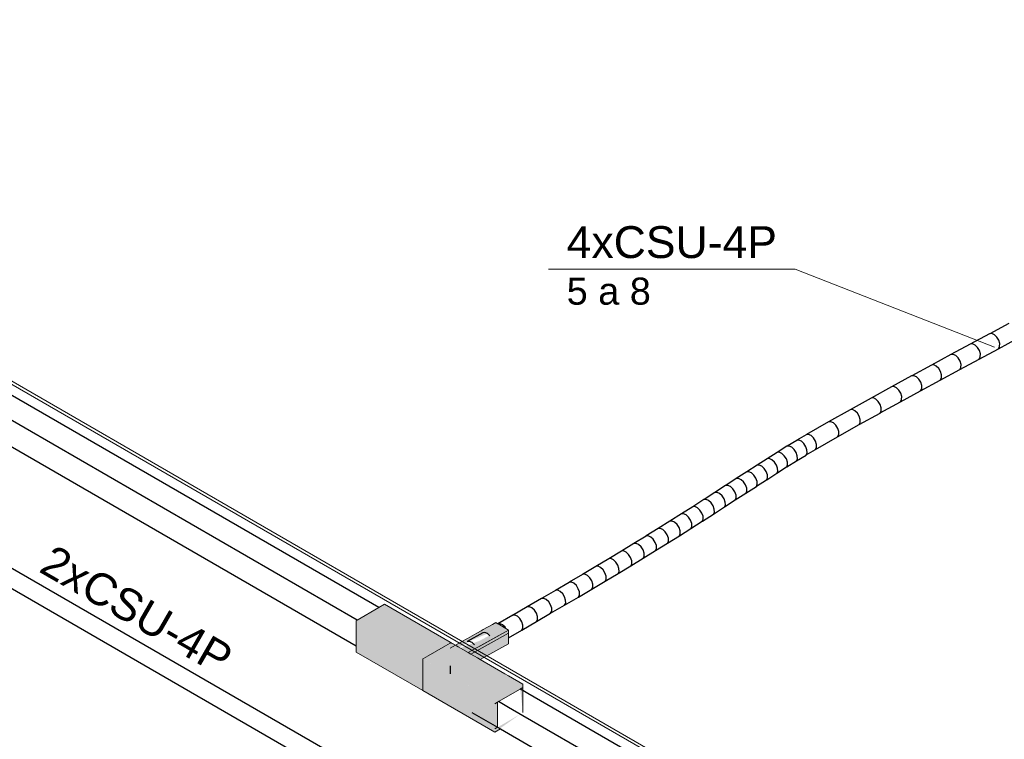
# Model space of a CAD drawing. Header units: millimetres. Extents: x 4476663 to 4477054, y -30323851 to -30323414.
# Tile 67 of 256: x 4476979.47 to 4476985.64, y -30323827.3 to -30323822.79. Entities that reach past the tile are written whole.
import ezdxf

# ---------------------------------------------------------------- set-up
doc = ezdxf.new("R2010")
doc.units = ezdxf.units.MM
doc.linetypes.add('NULL', pattern=[0])
for name, color, linetype, lineweight in [('CE-Condutos (Baixa)', 6, 'Continuous', 25), ('CE-Condutos (Teto)', 1, 'Continuous', 25), ('CE-Conexões', 9, 'Continuous', 18), ('CE-Textos fios', 7, 'Continuous', 9), ('DI-Elementos externos em vista', 9, 'Continuous', 5)]:
    doc.layers.add(name, color=color, linetype=linetype, lineweight=lineweight)
doc.styles.add('ARIAL', font='arial.ttf')

msp = doc.modelspace()

# ---------------------------------------------------------------- hatches: boundary and pattern name
at = {"layer": 'CE-Conexões', "linetype": 'Continuous'}
for points in [[(4476981.7542, -30323826.4559), (4476981.5828, -30323826.5549), (4476982.0296, -30323826.8189), (4476982.1717, -30323826.7369)], [(4476981.7542, -30323826.4559), (4476982.1717, -30323826.7369), (4476982.2063, -30323826.7169)], [(4476981.9954, -30323826.7987), (4476981.5828, -30323826.5549), (4476981.5776, -30323826.5579)], [(4476981.5776, -30323826.5579), (4476981.9796, -30323826.8078), (4476982.0297, -30323826.8189)], [(4476981.995, -30323826.7984), (4476981.5776, -30323826.5579), (4476981.995, -30323826.7989)], [(4476982.0297, -30323826.9769), (4476981.995, -30323826.9648), (4476981.995, -30323826.9569), (4476982.0297, -30323826.9769), (4476982.0297, -30323826.8389), (4476981.995, -30323826.8189), (4476981.995, -30323826.9969), (4476982.4471, -30323827.2579), (4476982.6064, -30323827.1459), (4476982.4644, -30323827.2279), (4476982.4644, -30323827.0699), (4476982.6064, -30323826.9879), (4476982.6238, -30323827.1359), (4476982.6238, -30323826.9579), (4476982.4471, -30323827.0599), (4476981.995, -30323826.7989), (4476981.995, -30323826.8189), (4476982.0297, -30323826.8389), (4476982.0297, -30323826.8189), (4476981.9796, -30323826.8078), (4476981.5776, -30323826.5579), (4476981.5776, -30323826.7559), (4476982.0297, -30323827.0169), (4476982.0297, -30323826.9969)], [(4476982.2803, -30323826.6737), (4476982.1717, -30323826.7369), (4476982.1881, -30323826.7464), (4476982.2882, -30323826.6892), (4476982.2928, -30323826.6856), (4476982.4011, -30323826.6405), (4476982.385, -30323826.6332), (4476982.3927, -30323826.6325), (4476982.465, -30323826.5802), (4476982.3984, -30323826.6187), (4476982.2897, -30323826.6827), (4476982.2756, -30323826.6903), (4476982.4659, -30323826.5795), (4476982.4535, -30323826.571), (4476982.1654, -30323826.7333), (4476982.1717, -30323826.7369), (4476982.248, -30323826.6927), (4476982.3402, -30323826.6372)], [(4476982.3343, -30323826.6377), (4476982.1665, -30323826.7317), (4476982.1665, -30323826.7327)], [(4476982.5319, -30323826.6176), (4476982.2301, -30323826.7306), (4476982.2794, -30323826.7591)], [(4476982.2865, -30323826.7632), (4476982.5319, -30323826.6376), (4476982.5319, -30323826.6176), (4476982.2794, -30323826.7591)], [(4476982.5317, -30323826.6377), (4476982.2865, -30323826.7632), (4476982.297, -30323826.7692)], [(4476982.5319, -30323826.6376), (4476982.2866, -30323826.7632), (4476982.297, -30323826.7692)], [(4476982.5319, -30323826.6836), (4476982.5319, -30323826.6376), (4476982.297, -30323826.7692), (4476982.3161, -30323826.7803)], [(4476982.466, -30323826.5795), (4476982.3927, -30323826.6325), (4476982.4105, -30323826.6448), (4476982.4134, -30323826.6523), (4476982.3555, -30323826.6831), (4476982.3574, -30323826.683), (4476982.5234, -30323826.6208), (4476982.5167, -30323826.6089)], [(4476982.1665, -30323826.7317), (4476982.1665, -30323826.6999), (4476981.995, -30323826.7989), (4476982.0218, -30323826.8127), (4476982.0013, -30323826.7965), (4476982.0257, -30323826.8106)], [(4476982.1717, -30323826.6969), (4476982.1665, -30323826.6999), (4476982.1672, -30323826.7343), (4476982.0297, -30323826.8189), (4476982.4471, -30323827.0599), (4476982.6237, -30323826.9579), (4476982.2063, -30323826.7169), (4476982.1887, -30323826.7193), (4476982.1997, -30323826.7131)], [(4476982.5319, -30323826.6836), (4476982.3161, -30323826.7803), (4476982.3374, -30323826.7926)], [(4476982.355, -30323826.8027), (4476982.5319, -30323826.7036), (4476982.5319, -30323826.6836), (4476982.3374, -30323826.7926)], [(4476982.151, -30323826.7404), (4476982.0257, -30323826.8106), (4476982.1672, -30323826.7343)], [(4476982.0347, -30323826.8158), (4476982.1672, -30323826.7343), (4476982.0297, -30323826.8084)], [(4476982.4471, -30323827.2579), (4476982.4817, -30323827.2379), (4476982.4786, -30323827.2361)]]:
    msp.add_hatch(color=163, dxfattribs=at).paths.add_polyline_path(points)

# ---------------------------------------------------------------- linework, layer by layer
at = {"layer": 'CE-Condutos (Baixa)'}
for p, q in [((4476981.9814, -30323827.7126), (4476977.8787, -30323825.3439)), ((4476977.7697, -30323825.4068), (4476981.9814, -30323827.8384))]:
    msp.add_line(p, q, dxfattribs=at)
at = {"layer": 'CE-Condutos (Teto)', "color": 251}
for p, q in [((4476977.5592, -30323824.3959), (4476981.5776, -30323826.7159)), ((4476981.5828, -30323826.5549), (4476978.1379, -30323824.566)), ((4476985.6733, -30323824.6944), (4476985.5536, -30323824.759)), ((4476981.7196, -30323826.4759), (4476978.6954, -30323824.7299)), ((4476985.5523, -30323824.7597), (4476985.4311, -30323824.8249)), ((4476985.5666, -30323824.7583), (4476985.5523, -30323824.7597)), ((4476985.5536, -30323824.759), (4476985.5523, -30323824.7597)), ((4476985.5827, -30323824.7655), (4476985.5666, -30323824.7583)), ((4476985.5979, -30323824.7803), (4476985.5827, -30323824.7655)), ((4476985.6095, -30323824.7998), (4476985.5979, -30323824.7803)), ((4476985.4311, -30323824.8249), (4476985.3096, -30323824.8904)), ((4476985.4454, -30323824.8235), (4476985.4311, -30323824.8249)), ((4476985.4615, -30323824.8308), (4476985.4454, -30323824.8235)), ((4476985.4767, -30323824.8455), (4476985.4615, -30323824.8308)), ((4476985.4883, -30323824.8651), (4476985.4767, -30323824.8455)), ((4476985.608, -30323824.8534), (4476985.7293, -30323824.7879)), ((4476985.608, -30323824.8534), (4476985.615, -30323824.8399)), ((4476985.6155, -30323824.8209), (4476985.6095, -30323824.7998)), ((4476985.615, -30323824.8399), (4476985.6155, -30323824.8209)), ((4476985.3095, -30323824.8904), (4476985.1871, -30323824.9565)), ((4476985.3238, -30323824.889), (4476985.3095, -30323824.8904)), ((4476985.3399, -30323824.8963), (4476985.3238, -30323824.889)), ((4476985.3551, -30323824.911), (4476985.3399, -30323824.8963)), ((4476985.4868, -30323824.9186), (4476985.608, -30323824.8534)), ((4476985.4868, -30323824.9186), (4476985.4938, -30323824.9051)), ((4476985.4944, -30323824.8862), (4476985.4883, -30323824.8651)), ((4476985.4938, -30323824.9051), (4476985.4944, -30323824.8862)), ((4476985.187, -30323824.9565), (4476985.0631, -30323825.0236)), ((4476985.2012, -30323824.9551), (4476985.187, -30323824.9565)), ((4476985.2173, -30323824.9624), (4476985.2012, -30323824.9551)), ((4476985.2325, -30323824.9771), (4476985.2173, -30323824.9624)), ((4476985.3667, -30323824.9306), (4476985.3551, -30323824.911)), ((4476985.3652, -30323824.9841), (4476985.4868, -30323824.9186)), ((4476985.3728, -30323824.9517), (4476985.3667, -30323824.9306)), ((4476985.3722, -30323824.9706), (4476985.3728, -30323824.9517)), ((4476985.063, -30323825.0237), (4476984.9371, -30323825.0923)), ((4476985.0772, -30323825.0223), (4476985.063, -30323825.0237)), ((4476985.0933, -30323825.0296), (4476985.0772, -30323825.0223)), ((4476985.1085, -30323825.0443), (4476985.0933, -30323825.0296)), ((4476985.2442, -30323824.9967), (4476985.2325, -30323824.9771)), ((4476985.2427, -30323825.0501), (4476985.3645, -30323824.9845)), ((4476985.2503, -30323825.0177), (4476985.2442, -30323824.9967)), ((4476985.2498, -30323825.0367), (4476985.2503, -30323825.0177)), ((4476985.3645, -30323824.9845), (4476985.3652, -30323824.9841)), ((4476985.3652, -30323824.9841), (4476985.3722, -30323824.9706)), ((4476984.937, -30323825.0924), (4476984.8085, -30323825.163)), ((4476984.9511, -30323825.091), (4476984.937, -30323825.0924)), ((4476984.9672, -30323825.0983), (4476984.9511, -30323825.091)), ((4476985.1202, -30323825.0638), (4476985.1085, -30323825.0443)), ((4476985.1189, -30323825.1172), (4476985.2422, -30323825.0505)), ((4476985.1263, -30323825.0849), (4476985.1202, -30323825.0638)), ((4476985.1259, -30323825.1038), (4476985.1263, -30323825.0849)), ((4476985.2422, -30323825.0505), (4476985.2427, -30323825.0501)), ((4476985.2427, -30323825.0501), (4476985.2498, -30323825.0367)), ((4476985.2427, -30323825.0502), (4476985.2427, -30323825.0501)), ((4476984.9824, -30323825.113), (4476984.9672, -30323825.0983)), ((4476984.9942, -30323825.1325), (4476984.9824, -30323825.113)), ((4476984.993, -30323825.1859), (4476985.1189, -30323825.1172)), ((4476985.0004, -30323825.1535), (4476984.9942, -30323825.1325)), ((4476985, -30323825.1724), (4476985.0004, -30323825.1535)), ((4476985.1189, -30323825.1172), (4476985.1259, -30323825.1038)), ((4476984.8084, -30323825.1631), (4476984.6769, -30323825.2362)), ((4476984.8225, -30323825.1617), (4476984.8084, -30323825.1631)), ((4476984.8386, -30323825.169), (4476984.8225, -30323825.1617)), ((4476984.8538, -30323825.1837), (4476984.8386, -30323825.169)), ((4476984.8656, -30323825.2032), (4476984.8538, -30323825.1837)), ((4476984.865, -30323825.2562), (4476984.9931, -30323825.1858)), ((4476984.8719, -30323825.2242), (4476984.8656, -30323825.2032)), ((4476984.9931, -30323825.1858), (4476985, -30323825.1724)), ((4476984.6767, -30323825.2363), (4476984.5417, -30323825.3124)), ((4476984.6908, -30323825.235), (4476984.6767, -30323825.2363)), ((4476984.7069, -30323825.2423), (4476984.6908, -30323825.235)), ((4476984.7221, -30323825.2569), (4476984.7069, -30323825.2423)), ((4476984.734, -30323825.2764), (4476984.7221, -30323825.2569)), ((4476984.7333, -30323825.3294), (4476984.8648, -30323825.2564)), ((4476984.7404, -30323825.2973), (4476984.734, -30323825.2764)), ((4476984.8647, -30323825.2564), (4476984.865, -30323825.2562)), ((4476984.8648, -30323825.2564), (4476984.8716, -30323825.243)), ((4476984.8716, -30323825.243), (4476984.8719, -30323825.2242)), ((4476984.5415, -30323825.3125), (4476984.4023, -30323825.3922)), ((4476984.5555, -30323825.3112), (4476984.5415, -30323825.3125)), ((4476984.5715, -30323825.3186), (4476984.5555, -30323825.3112)), ((4476984.5868, -30323825.3332), (4476984.5715, -30323825.3186)), ((4476984.5988, -30323825.3526), (4476984.5868, -30323825.3332)), ((4476984.5986, -30323825.4054), (4476984.7335, -30323825.3294)), ((4476984.7335, -30323825.3294), (4476984.7402, -30323825.316)), ((4476984.7402, -30323825.316), (4476984.7404, -30323825.2973)), ((4476984.4019, -30323825.3924), (4476984.3421, -30323825.4276)), ((4476984.4158, -30323825.3912), (4476984.4019, -30323825.3924)), ((4476984.4318, -30323825.3985), (4476984.4158, -30323825.3912)), ((4476984.4472, -30323825.4131), (4476984.4318, -30323825.3985)), ((4476984.5986, -30323825.4054), (4476984.6052, -30323825.3921)), ((4476984.6053, -30323825.3734), (4476984.5988, -30323825.3526)), ((4476984.6052, -30323825.3921), (4476984.6053, -30323825.3734)), ((4476984.2943, -30323825.4639), (4476984.2808, -30323825.465)), ((4476984.281, -30323825.4648), (4476984.2808, -30323825.465)), ((4476984.3416, -30323825.4279), (4476984.281, -30323825.4648)), ((4476984.3103, -30323825.4713), (4476984.2943, -30323825.4639)), ((4476984.3418, -30323825.4279), (4476984.3416, -30323825.4279)), ((4476984.3554, -30323825.4268), (4476984.3418, -30323825.4279)), ((4476984.3421, -30323825.4276), (4476984.3418, -30323825.4279)), ((4476984.3714, -30323825.4341), (4476984.3554, -30323825.4268)), ((4476984.3869, -30323825.4487), (4476984.3714, -30323825.4341)), ((4476984.3991, -30323825.4679), (4476984.3869, -30323825.4487)), ((4476984.4593, -30323825.4324), (4476984.4472, -30323825.4131)), ((4476984.466, -30323825.4532), (4476984.4593, -30323825.4324)), ((4476984.4594, -30323825.485), (4476984.5986, -30323825.4054)), ((4476984.4662, -30323825.4717), (4476984.466, -30323825.4532)), ((4476984.5984, -30323825.4055), (4476984.5986, -30323825.4054)), ((4476984.2188, -30323825.5035), (4476984.1564, -30323825.5431)), ((4476984.2324, -30323825.5025), (4476984.2188, -30323825.5035)), ((4476984.2191, -30323825.5033), (4476984.2189, -30323825.5035)), ((4476984.2806, -30323825.465), (4476984.2191, -30323825.5033)), ((4476984.2484, -30323825.5098), (4476984.2324, -30323825.5025)), ((4476984.2639, -30323825.5243), (4476984.2484, -30323825.5098)), ((4476984.2765, -30323825.5434), (4476984.2639, -30323825.5243)), ((4476984.2808, -30323825.465), (4476984.2806, -30323825.465)), ((4476984.3258, -30323825.4858), (4476984.3103, -30323825.4713)), ((4476984.3382, -30323825.5049), (4476984.3258, -30323825.4858)), ((4476984.3453, -30323825.5254), (4476984.3382, -30323825.5049)), ((4476984.34, -30323825.5565), (4476984.4002, -30323825.5199)), ((4476984.346, -30323825.5436), (4476984.3453, -30323825.5254)), ((4476984.4061, -30323825.4884), (4476984.3991, -30323825.4679)), ((4476984.4, -30323825.52), (4476984.4004, -30323825.5198)), ((4476984.4002, -30323825.5199), (4476984.4004, -30323825.5198)), ((4476984.4004, -30323825.5198), (4476984.4595, -30323825.485)), ((4476984.4004, -30323825.5198), (4476984.4065, -30323825.5068)), ((4476984.4065, -30323825.5068), (4476984.4061, -30323825.4884)), ((4476984.4595, -30323825.485), (4476984.4597, -30323825.4849)), ((4476984.4597, -30323825.4849), (4476984.4662, -30323825.4717)), ((4476984.0926, -30323825.584), (4476984.0281, -30323825.6256)), ((4476984.1061, -30323825.583), (4476984.0926, -30323825.584)), ((4476984.1562, -30323825.5432), (4476984.0927, -30323825.5839)), ((4476984.122, -30323825.5904), (4476984.1061, -30323825.583)), ((4476984.1697, -30323825.5422), (4476984.1562, -30323825.5432)), ((4476984.1856, -30323825.5496), (4476984.1697, -30323825.5422)), ((4476984.2013, -30323825.5641), (4476984.1856, -30323825.5496)), ((4476984.2138, -30323825.5831), (4476984.2013, -30323825.5641)), ((4476984.2212, -30323825.6034), (4476984.2138, -30323825.5831)), ((4476984.2837, -30323825.5638), (4476984.2765, -30323825.5434)), ((4476984.2787, -30323825.5947), (4476984.3398, -30323825.5566)), ((4476984.2787, -30323825.5947), (4476984.2845, -30323825.5819)), ((4476984.2845, -30323825.5819), (4476984.2837, -30323825.5638)), ((4476984.3397, -30323825.5567), (4476984.3398, -30323825.5566)), ((4476984.3398, -30323825.5566), (4476984.34, -30323825.5565)), ((4476984.3398, -30323825.5566), (4476984.34, -30323825.5565)), ((4476984.34, -30323825.5565), (4476984.346, -30323825.5436)), ((4476984.0281, -30323825.6257), (4476983.9625, -30323825.6681)), ((4476984.0416, -30323825.6247), (4476984.0281, -30323825.6257)), ((4476984.0575, -30323825.6321), (4476984.0416, -30323825.6247)), ((4476984.0732, -30323825.6465), (4476984.0575, -30323825.6321)), ((4476984.0858, -30323825.6655), (4476984.0732, -30323825.6465)), ((4476984.1377, -30323825.6048), (4476984.122, -30323825.5904)), ((4476984.1503, -30323825.6238), (4476984.1377, -30323825.6048)), ((4476984.1577, -30323825.6441), (4476984.1503, -30323825.6238)), ((4476984.1534, -30323825.6746), (4476984.2162, -30323825.6343)), ((4476984.1587, -30323825.6622), (4476984.1577, -30323825.6441)), ((4476984.2162, -30323825.6343), (4476984.2164, -30323825.6342)), ((4476984.2162, -30323825.6343), (4476984.2164, -30323825.6342)), ((4476984.2164, -30323825.6342), (4476984.2785, -30323825.5948)), ((4476984.2164, -30323825.6342), (4476984.2221, -30323825.6215)), ((4476984.2221, -30323825.6215), (4476984.2212, -30323825.6034)), ((4476984.2785, -30323825.5948), (4476984.2787, -30323825.5947)), ((4476984.2785, -30323825.5948), (4476984.2787, -30323825.5947)), ((4476984.2785, -30323825.5948), (4476984.2785, -30323825.5948)), ((4476983.8952, -30323825.7118), (4476983.8283, -30323825.755)), ((4476983.896, -30323825.7113), (4476983.8952, -30323825.7118)), ((4476983.9625, -30323825.6681), (4476983.8959, -30323825.7113)), ((4476983.8963, -30323825.7113), (4476983.896, -30323825.7113)), ((4476983.9095, -30323825.7104), (4476983.8963, -30323825.7113)), ((4476983.9254, -30323825.7177), (4476983.9095, -30323825.7104)), ((4476983.976, -30323825.6672), (4476983.9625, -30323825.6681)), ((4476983.992, -30323825.6746), (4476983.976, -30323825.6672)), ((4476984.0076, -30323825.689), (4476983.992, -30323825.6746)), ((4476984.0203, -30323825.708), (4476984.0076, -30323825.689)), ((4476984.0277, -30323825.7282), (4476984.0203, -30323825.708)), ((4476984.0933, -30323825.6858), (4476984.0858, -30323825.6655)), ((4476984.0886, -30323825.7165), (4476984.0942, -30323825.7038)), ((4476984.0891, -30323825.7162), (4476984.153, -30323825.6748)), ((4476984.0942, -30323825.7038), (4476984.0933, -30323825.6858)), ((4476984.153, -30323825.6748), (4476984.1587, -30323825.6622)), ((4476984.153, -30323825.6748), (4476984.1534, -30323825.6746)), ((4476983.8283, -30323825.7551), (4476983.7599, -30323825.7991)), ((4476983.8283, -30323825.755), (4476983.8283, -30323825.7551)), ((4476983.8287, -30323825.7551), (4476983.8283, -30323825.7551)), ((4476983.8418, -30323825.7541), (4476983.8287, -30323825.7551)), ((4476983.8577, -30323825.7615), (4476983.8418, -30323825.7541)), ((4476983.8734, -30323825.7759), (4476983.8577, -30323825.7615)), ((4476983.941, -30323825.7322), (4476983.9254, -30323825.7177)), ((4476983.9537, -30323825.7512), (4476983.941, -30323825.7322)), ((4476983.9611, -30323825.7714), (4476983.9537, -30323825.7512)), ((4476983.9564, -30323825.8021), (4476984.0231, -30323825.7589)), ((4476983.9621, -30323825.7895), (4476983.9611, -30323825.7714)), ((4476984.0231, -30323825.7589), (4476984.0886, -30323825.7165)), ((4476984.0231, -30323825.7589), (4476984.0287, -30323825.7463)), ((4476984.0287, -30323825.7463), (4476984.0277, -30323825.7282)), ((4476984.0885, -30323825.7165), (4476984.0891, -30323825.7162)), ((4476983.7594, -30323825.7994), (4476983.6893, -30323825.8443)), ((4476983.773, -30323825.7984), (4476983.7594, -30323825.7994)), ((4476983.7599, -30323825.7991), (4476983.7594, -30323825.7994)), ((4476983.7889, -30323825.8058), (4476983.773, -30323825.7984)), ((4476983.8045, -30323825.8203), (4476983.7889, -30323825.8058)), ((4476983.8171, -30323825.8393), (4476983.8045, -30323825.8203)), ((4476983.886, -30323825.7949), (4476983.8734, -30323825.7759)), ((4476983.8934, -30323825.8152), (4476983.886, -30323825.7949)), ((4476983.8886, -30323825.846), (4476983.8943, -30323825.8333)), ((4476983.8887, -30323825.846), (4476983.9564, -30323825.8021)), ((4476983.8943, -30323825.8333), (4476983.8934, -30323825.8152)), ((4476983.9564, -30323825.8021), (4476983.9621, -30323825.7895)), ((4476983.6181, -30323825.8895), (4476983.5454, -30323825.9353)), ((4476983.6317, -30323825.8885), (4476983.6181, -30323825.8895)), ((4476983.6182, -30323825.8895), (4476983.6181, -30323825.8895)), ((4476983.6894, -30323825.8442), (4476983.6182, -30323825.8895)), ((4476983.6477, -30323825.8959), (4476983.6317, -30323825.8885)), ((4476983.6633, -30323825.9103), (4476983.6477, -30323825.8959)), ((4476983.6901, -30323825.8442), (4476983.6894, -30323825.8442)), ((4476983.703, -30323825.8432), (4476983.6901, -30323825.8442)), ((4476983.7189, -30323825.8506), (4476983.703, -30323825.8432)), ((4476983.7345, -30323825.8651), (4476983.7189, -30323825.8506)), ((4476983.7471, -30323825.8841), (4476983.7345, -30323825.8651)), ((4476983.7544, -30323825.9045), (4476983.7471, -30323825.8841)), ((4476983.7494, -30323825.9353), (4476983.8196, -30323825.8904)), ((4476983.8245, -30323825.8596), (4476983.8171, -30323825.8393)), ((4476983.8196, -30323825.8904), (4476983.8254, -30323825.8777)), ((4476983.8197, -30323825.8904), (4476983.8886, -30323825.846)), ((4476983.8254, -30323825.8777), (4476983.8245, -30323825.8596)), ((4476983.5452, -30323825.9355), (4476983.4716, -30323825.9815)), ((4476983.5456, -30323825.9352), (4476983.5452, -30323825.9355)), ((4476983.5463, -30323825.9352), (4476983.5456, -30323825.9352)), ((4476983.5592, -30323825.9342), (4476983.5463, -30323825.9352)), ((4476983.5752, -30323825.9416), (4476983.5592, -30323825.9342)), ((4476983.5907, -30323825.9561), (4476983.5752, -30323825.9416)), ((4476983.6032, -30323825.9752), (4476983.5907, -30323825.9561)), ((4476983.6758, -30323825.9294), (4476983.6633, -30323825.9103)), ((4476983.683, -30323825.9498), (4476983.6758, -30323825.9294)), ((4476983.678, -30323825.9808), (4476983.7493, -30323825.9354)), ((4476983.6837, -30323825.968), (4476983.683, -30323825.9498)), ((4476983.7493, -30323825.9354), (4476983.7552, -30323825.9226)), ((4476983.7552, -30323825.9226), (4476983.7544, -30323825.9045)), ((4476983.4714, -30323825.9816), (4476983.3966, -30323826.0279)), ((4476983.4717, -30323825.9814), (4476983.4714, -30323825.9816)), ((4476983.4724, -30323825.9814), (4476983.4717, -30323825.9814)), ((4476983.4854, -30323825.9803), (4476983.4724, -30323825.9814)), ((4476983.5013, -30323825.9877), (4476983.4854, -30323825.9803)), ((4476983.5169, -30323826.0022), (4476983.5013, -30323825.9877)), ((4476983.5293, -30323826.0214), (4476983.5169, -30323826.0022)), ((4476983.6103, -30323825.9956), (4476983.6032, -30323825.9752)), ((4476983.605, -30323826.0267), (4476983.611, -30323826.0138)), ((4476983.6051, -30323826.0266), (4476983.6778, -30323825.9808)), ((4476983.611, -30323826.0138), (4476983.6103, -30323825.9956)), ((4476983.6778, -30323825.9808), (4476983.6837, -30323825.968)), ((4476983.3197, -30323826.0751), (4476983.2415, -30323826.1227)), ((4476983.3964, -30323826.028), (4476983.3197, -30323826.0751)), ((4476983.3335, -30323826.074), (4476983.3197, -30323826.0751)), ((4476983.3495, -30323826.0813), (4476983.3335, -30323826.074)), ((4476983.365, -30323826.0959), (4476983.3495, -30323826.0813)), ((4476983.3966, -30323826.0279), (4476983.3964, -30323826.028)), ((4476983.3972, -30323826.028), (4476983.3964, -30323826.028)), ((4476983.4101, -30323826.0269), (4476983.3972, -30323826.028)), ((4476983.4261, -30323826.0343), (4476983.4101, -30323826.0269)), ((4476983.4416, -30323826.0488), (4476983.4261, -30323826.0343)), ((4476983.454, -30323826.068), (4476983.4416, -30323826.0488)), ((4476983.461, -30323826.0885), (4476983.454, -30323826.068)), ((4476983.4555, -30323826.1197), (4476983.5309, -30323826.073)), ((4476983.5364, -30323826.0418), (4476983.5293, -30323826.0214)), ((4476983.5309, -30323826.073), (4476983.5369, -30323826.0601)), ((4476983.531, -30323826.073), (4476983.605, -30323826.0267)), ((4476983.5369, -30323826.0601), (4476983.5364, -30323826.0418)), ((4476983.2413, -30323826.1228), (4476983.1618, -30323826.1708)), ((4476983.2416, -30323826.1227), (4476983.2413, -30323826.1228)), ((4476983.2423, -30323826.1226), (4476983.2416, -30323826.1227)), ((4476983.2554, -30323826.1215), (4476983.2423, -30323826.1226)), ((4476983.2714, -30323826.1289), (4476983.2554, -30323826.1215)), ((4476983.2869, -30323826.1434), (4476983.2714, -30323826.1289)), ((4476983.2991, -30323826.1627), (4476983.2869, -30323826.1434)), ((4476983.3773, -30323826.1151), (4476983.365, -30323826.0959)), ((4476983.3842, -30323826.1357), (4476983.3773, -30323826.1151)), ((4476983.3786, -30323826.167), (4476983.4554, -30323826.1198)), ((4476983.3847, -30323826.154), (4476983.3842, -30323826.1357)), ((4476983.4554, -30323826.1198), (4476983.4615, -30323826.1068)), ((4476983.4615, -30323826.1068), (4476983.461, -30323826.0885)), ((4476983.1618, -30323826.1708), (4476983.0808, -30323826.2193)), ((4476983.162, -30323826.1707), (4476983.1618, -30323826.1708)), ((4476983.1626, -30323826.1707), (4476983.162, -30323826.1707)), ((4476983.1758, -30323826.1696), (4476983.1626, -30323826.1707)), ((4476983.1918, -30323826.1769), (4476983.1758, -30323826.1696)), ((4476983.2072, -30323826.1915), (4476983.1918, -30323826.1769)), ((4476983.2194, -30323826.2107), (4476983.2072, -30323826.1915)), ((4476983.306, -30323826.1833), (4476983.2991, -30323826.1627)), ((4476983.3001, -30323826.2147), (4476983.3064, -30323826.2017)), ((4476983.3002, -30323826.2146), (4476983.3785, -30323826.167)), ((4476983.3064, -30323826.2017), (4476983.306, -30323826.1833)), ((4476983.3785, -30323826.167), (4476983.3847, -30323826.154)), ((4476983.0119, -30323826.2674), (4476982.998, -30323826.2686)), ((4476983.0808, -30323826.2194), (4476982.9983, -30323826.2684)), ((4476983.0279, -30323826.2747), (4476983.0119, -30323826.2674)), ((4476983.0814, -30323826.2193), (4476983.0808, -30323826.2194)), ((4476983.0808, -30323826.2193), (4476983.0808, -30323826.2194)), ((4476983.0946, -30323826.2182), (4476983.0814, -30323826.2193)), ((4476983.1107, -30323826.2255), (4476983.0946, -30323826.2182)), ((4476983.1261, -30323826.2401), (4476983.1107, -30323826.2255)), ((4476983.1382, -30323826.2594), (4476983.1261, -30323826.2401)), ((4476983.145, -30323826.2801), (4476983.1382, -30323826.2594)), ((4476983.139, -30323826.3116), (4476983.2203, -30323826.2629)), ((4476983.2263, -30323826.2314), (4476983.2194, -30323826.2107)), ((4476983.2203, -30323826.2629), (4476983.2266, -30323826.2498)), ((4476983.2204, -30323826.2628), (4476983.3001, -30323826.2147)), ((4476983.2266, -30323826.2498), (4476983.2263, -30323826.2314)), ((4476982.9133, -30323826.3186), (4476982.8275, -30323826.3691)), ((4476982.9136, -30323826.3185), (4476982.9133, -30323826.3186)), ((4476982.998, -30323826.2686), (4476982.9136, -30323826.3185)), ((4476982.9141, -30323826.3184), (4476982.9136, -30323826.3185)), ((4476982.9275, -30323826.3173), (4476982.9141, -30323826.3184)), ((4476982.9436, -30323826.3246), (4476982.9275, -30323826.3173)), ((4476982.959, -30323826.3392), (4476982.9436, -30323826.3246)), ((4476982.9983, -30323826.2684), (4476982.998, -30323826.2686)), ((4476983.0433, -30323826.2893), (4476983.0279, -30323826.2747)), ((4476983.0554, -30323826.3086), (4476983.0433, -30323826.2893)), ((4476983.0622, -30323826.3293), (4476983.0554, -30323826.3086)), ((4476983.0561, -30323826.3609), (4476983.1389, -30323826.3116)), ((4476983.0624, -30323826.3478), (4476983.0622, -30323826.3293)), ((4476983.1389, -30323826.3116), (4476983.1452, -30323826.2985)), ((4476983.1452, -30323826.2985), (4476983.145, -30323826.2801)), ((4476982.8273, -30323826.3692), (4476982.7398, -30323826.4204)), ((4476982.8276, -30323826.369), (4476982.8273, -30323826.3692)), ((4476982.828, -30323826.369), (4476982.8276, -30323826.369)), ((4476982.8415, -30323826.3678), (4476982.828, -30323826.369)), ((4476982.8575, -30323826.3751), (4476982.8415, -30323826.3678)), ((4476982.8729, -30323826.3897), (4476982.8575, -30323826.3751)), ((4476982.885, -30323826.4091), (4476982.8729, -30323826.3897)), ((4476982.971, -30323826.3585), (4476982.959, -30323826.3392)), ((4476982.9777, -30323826.3792), (4476982.971, -30323826.3585)), ((4476982.9715, -30323826.4109), (4476983.056, -30323826.361)), ((4476982.9779, -30323826.3978), (4476982.9777, -30323826.3792)), ((4476983.056, -30323826.361), (4476983.0624, -30323826.3478)), ((4476982.7397, -30323826.4205), (4476982.6503, -30323826.4726)), ((4476982.7398, -30323826.4204), (4476982.7397, -30323826.4205)), ((4476982.7402, -30323826.4204), (4476982.7398, -30323826.4204)), ((4476982.7538, -30323826.4192), (4476982.7402, -30323826.4204)), ((4476982.7698, -30323826.4265), (4476982.7538, -30323826.4192)), ((4476982.7852, -30323826.4411), (4476982.7698, -30323826.4265)), ((4476982.7972, -30323826.4604), (4476982.7852, -30323826.4411)), ((4476982.8916, -30323826.4298), (4476982.885, -30323826.4091)), ((4476982.8853, -30323826.4615), (4476982.9714, -30323826.4109)), ((4476982.8853, -30323826.4616), (4476982.8917, -30323826.4484)), ((4476982.8917, -30323826.4484), (4476982.8916, -30323826.4298)), ((4476982.9714, -30323826.4109), (4476982.9779, -30323826.3978)), ((4476982.6503, -30323826.4725), (4476982.559, -30323826.5256)), ((4476982.6643, -30323826.4713), (4476982.6503, -30323826.4725)), ((4476982.6803, -30323826.4786), (4476982.6643, -30323826.4713)), ((4476982.6957, -30323826.4932), (4476982.6803, -30323826.4786)), ((4476982.7077, -30323826.5126), (4476982.6957, -30323826.4932)), ((4476982.7143, -30323826.5334), (4476982.7077, -30323826.5126)), ((4476982.7079, -30323826.5652), (4476982.7974, -30323826.513)), ((4476982.8038, -30323826.4812), (4476982.7972, -30323826.4604)), ((4476982.7974, -30323826.513), (4476982.8039, -30323826.4998)), ((4476982.7975, -30323826.5129), (4476982.8853, -30323826.4616)), ((4476982.8039, -30323826.4998), (4476982.8038, -30323826.4812)), ((4476982.5591, -30323826.5255), (4476982.466, -30323826.5795)), ((4476982.573, -30323826.5243), (4476982.5591, -30323826.5255)), ((4476982.5891, -30323826.5316), (4476982.573, -30323826.5243)), ((4476982.6044, -30323826.5462), (4476982.5891, -30323826.5316)), ((4476982.6164, -30323826.5656), (4476982.6044, -30323826.5462)), ((4476982.623, -30323826.5864), (4476982.6164, -30323826.5656)), ((4476982.6165, -30323826.6182), (4476982.7078, -30323826.5652)), ((4476982.7078, -30323826.5652), (4476982.7144, -30323826.552)), ((4476982.7144, -30323826.552), (4476982.7143, -30323826.5334)), ((4476982.371, -30323826.6344), (4476982.2742, -30323826.6904)), ((4476982.385, -30323826.6332), (4476982.371, -30323826.6344)), ((4476982.4011, -30323826.6405), (4476982.385, -30323826.6332)), ((4476982.48, -30323826.5783), (4476982.4676, -30323826.5794)), ((4476982.496, -30323826.5856), (4476982.48, -30323826.5783)), ((4476982.5113, -30323826.6002), (4476982.496, -30323826.5856)), ((4476982.5165, -30323826.6085), (4476982.5113, -30323826.6002)), ((4476982.5319, -30323826.6673), (4476982.6165, -30323826.6182)), ((4476982.6165, -30323826.6182), (4476982.6231, -30323826.605)), ((4476982.6231, -30323826.605), (4476982.623, -30323826.5864)), ((4476982.2882, -30323826.6892), (4476982.2742, -30323826.6904)), ((4476982.3042, -30323826.6965), (4476982.2882, -30323826.6892)), ((4476982.3196, -30323826.7111), (4476982.3042, -30323826.6965)), ((4476982.4164, -30323826.6551), (4476982.4011, -30323826.6405)), ((4476982.1665, -30323826.8424), (4476982.1665, -30323826.8919)), ((4476982.6238, -30323826.9979), (4476982.6064, -30323826.9879)), ((4476982.6534, -30323827.015), (4476982.6238, -30323826.9979)), ((4476982.5319, -30323827.1029), (4476982.4696, -30323827.0669)), ((4476988.3889, -30323830.3264), (4476982.6534, -30323827.015)), ((4476982.6237, -30323827.1559), (4476982.5319, -30323827.1029)), ((4476982.3037, -30323827.1351), (4476982.4644, -30323827.2279)), ((4476983.8145, -30323827.8434), (4476982.6237, -30323827.1559)), ((4476982.4644, -30323827.2279), (4476982.4817, -30323827.2379)), ((4476982.4817, -30323827.2379), (4476985.0196, -30323828.7031))]:
    msp.add_line(p, q, dxfattribs=at)
at = {"layer": 'CE-Conexões'}
for p, q in [((4476981.7196, -30323826.4759), (4476981.5828, -30323826.5549)), ((4476981.7542, -30323826.4559), (4476981.7196, -30323826.4759)), ((4476982.1665, -30323826.6939), (4476981.7542, -30323826.4559)), ((4476981.5828, -30323826.5549), (4476981.5776, -30323826.5579)), ((4476981.5776, -30323826.5579), (4476981.5776, -30323826.5779)), ((4476982.4535, -30323826.571), (4476982.4329, -30323826.5825)), ((4476982.4562, -30323826.5726), (4476982.4535, -30323826.571)), ((4476982.4669, -30323826.579), (4476982.4562, -30323826.5726)), ((4476981.5776, -30323826.5779), (4476981.5776, -30323826.7159)), ((4476982.3343, -30323826.6377), (4476982.2765, -30323826.6701)), ((4476982.5319, -30323826.6176), (4476982.2794, -30323826.7591)), ((4476982.297, -30323826.7692), (4476982.5319, -30323826.6376)), ((4476982.3615, -30323826.6225), (4476982.3343, -30323826.6377)), ((4476982.3522, -30323826.7183), (4476982.5319, -30323826.6176)), ((4476982.3745, -30323826.6152), (4476982.3615, -30323826.6225)), ((4476982.4329, -30323826.5825), (4476982.3745, -30323826.6152)), ((4476982.467, -30323826.579), (4476982.4669, -30323826.579)), ((4476982.4676, -30323826.5794), (4476982.467, -30323826.579)), ((4476982.467, -30323826.579), (4476982.467, -30323826.579)), ((4476982.5165, -30323826.6085), (4476982.4676, -30323826.5794)), ((4476982.526, -30323826.6141), (4476982.5165, -30323826.6085)), ((4476982.5319, -30323826.6176), (4476982.526, -30323826.6141)), ((4476982.5319, -30323826.6376), (4476982.5319, -30323826.6176)), ((4476982.5319, -30323826.6673), (4476982.5319, -30323826.6376)), ((4476982.1665, -30323826.6999), (4476982.137, -30323826.7169)), ((4476982.1717, -30323826.6969), (4476982.1665, -30323826.6939)), ((4476982.2338, -30323826.694), (4476982.1665, -30323826.7317)), ((4476982.1717, -30323826.6969), (4476982.1665, -30323826.6999)), ((4476982.1757, -30323826.6992), (4476982.1717, -30323826.6969)), ((4476982.1997, -30323826.7131), (4476982.1717, -30323826.6969)), ((4476982.1997, -30323826.7131), (4476982.1757, -30323826.6992)), ((4476982.263, -30323826.6777), (4476982.2338, -30323826.694)), ((4476982.2765, -30323826.6701), (4476982.263, -30323826.6777)), ((4476982.5319, -30323826.6836), (4476982.5319, -30323826.6673)), ((4476982.5319, -30323826.7036), (4476982.5319, -30323826.6836)), ((4476981.5776, -30323826.7159), (4476981.5776, -30323826.7359)), ((4476981.5776, -30323826.7359), (4476981.5776, -30323826.7559)), ((4476981.5776, -30323826.7559), (4476981.995, -30323826.9969)), ((4476982.137, -30323826.7169), (4476982.0297, -30323826.7789)), ((4476982.2063, -30323826.7169), (4476982.1997, -30323826.7131)), ((4476982.2173, -30323826.7233), (4476982.2063, -30323826.7169)), ((4476982.2794, -30323826.7591), (4476982.2173, -30323826.7233)), ((4476982.2794, -30323826.7591), (4476982.3364, -30323826.7272)), ((4476982.297, -30323826.7692), (4476982.2794, -30323826.7591)), ((4476982.3364, -30323826.7272), (4476982.3522, -30323826.7183)), ((4476982.355, -30323826.8027), (4476982.5319, -30323826.7036)), ((4476982.0002, -30323826.7959), (4476981.995, -30323826.7989)), ((4476981.995, -30323826.7989), (4476981.995, -30323826.8189)), ((4476981.995, -30323826.8189), (4476981.995, -30323826.9569)), ((4476982.0297, -30323826.7789), (4476982.0002, -30323826.7959)), ((4476982.338, -30323826.7929), (4476982.297, -30323826.7692)), ((4476982.355, -30323826.8027), (4476982.338, -30323826.7929)), ((4476982.5094, -30323826.8919), (4476982.355, -30323826.8027)), ((4476982.5319, -30323826.9049), (4476982.5094, -30323826.8919)), ((4476982.6237, -30323826.9579), (4476982.5319, -30323826.9049)), ((4476981.995, -30323826.9569), (4476981.995, -30323826.9769)), ((4476981.995, -30323826.9769), (4476981.995, -30323826.9969)), ((4476981.995, -30323826.9969), (4476982.4471, -30323827.2579)), ((4476981.995, -30323826.9969), (4476982.0297, -30323827.0169)), ((4476982.4696, -30323827.0669), (4476982.6064, -30323826.9879)), ((4476982.6064, -30323826.9879), (4476982.6238, -30323826.9779)), ((4476982.6238, -30323826.9779), (4476982.6238, -30323826.9579)), ((4476982.6238, -30323827.1359), (4476982.6238, -30323826.9779)), ((4476982.4471, -30323827.0799), (4476982.4644, -30323827.0699)), ((4476982.4644, -30323827.0699), (4476982.4696, -30323827.0669)), ((4476982.4644, -30323827.2279), (4476982.4644, -30323827.0699)), ((4476982.4471, -30323827.2379), (4476982.4644, -30323827.2279)), ((4476982.4471, -30323827.2579), (4476982.4817, -30323827.2379))]:
    msp.add_line(p, q, dxfattribs=at)
at = {"layer": 'CE-Textos fios'}
for p in [(4476982.7837, -30323824.3533), (4476985.5829, -30323824.8434)]:
    msp.add_line(p, (4476984.3322, -30323824.3533), dxfattribs=at)
at = {"layer": 'DI-Elementos externos em vista'}
for p, q in [((4476998.0211, -30323835.8191), (4476965.967, -30323817.3126)), ((4476966.5436, -30323817.6255), (4476993.5636, -30323833.2255))]:
    msp.add_line(p, q, dxfattribs=at)

# ---------------------------------------------------------------- texts
at = {"layer": 'CE-Textos fios', "linetype": 'NULL', "attachment_point": 7, "line_spacing_factor": 0.6, "style": 'ARIAL'}
for s, insert, char_height, width in [('4xCSU-4P', (4476982.898, -30323824.2873), 0.2, 2.639939), ('5 a 8', (4476982.898, -30323824.5794), 0.17, 1.056021)]:
    msp.add_mtext(s, dxfattribs=dict(at, insert=insert, char_height=char_height, width=width))
at = {"layer": 'CE-Textos fios', "linetype": 'NULL', "insert": (4476979.5768, -30323826.2507), "char_height": 0.2, "width": 2.639939, "attachment_point": 7, "rotation": 329.99993, "line_spacing_factor": 0.6, "style": 'ARIAL'}
msp.add_mtext('2xCSU-4P', dxfattribs=at)

doc.saveas('drawing.dxf')
